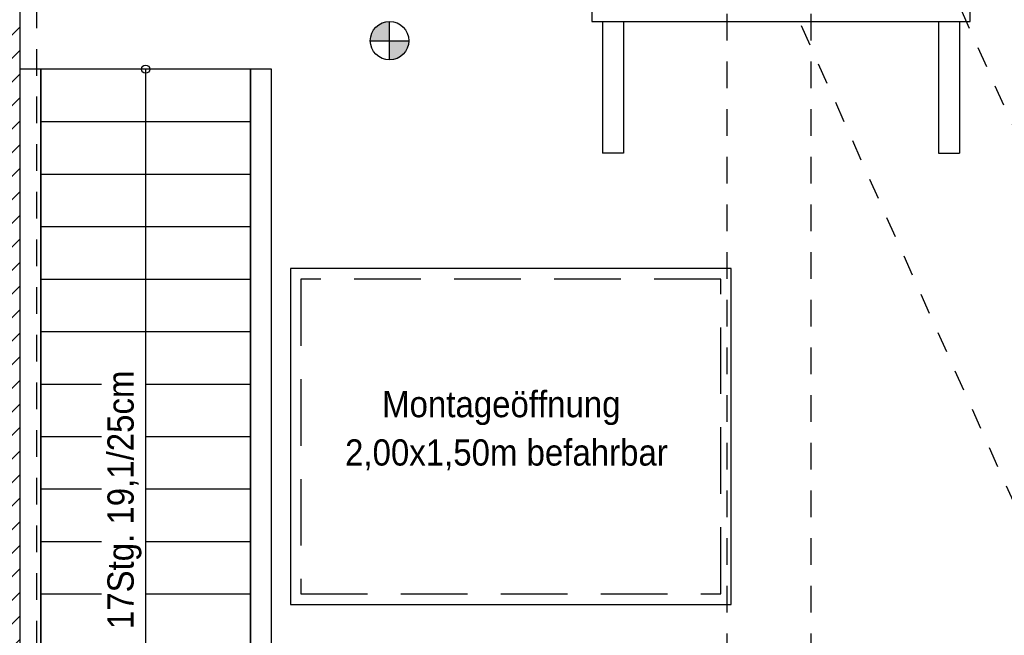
# Model space of a CAD drawing. Header units: metres. Extents: x -5 to 93, y -48 to 79.
# Tile 58 of 91: x 71.1 to 75.8, y 19.55 to 22.49. Entities that reach past the tile are written whole.
import ezdxf

# ---------------------------------------------------------------- set-up
doc = ezdxf.new("R2010")
doc.units = ezdxf.units.M
doc.header["$LTSCALE"] = 0.05
for name, pattern in [('AUSGEZOGEN', [0]), ('VERDECKT', [9.525, 6.35, -3.175]), ('VERDECKT2', [4.7625, 3.175, -1.5875])]:
    doc.linetypes.add(name, pattern=pattern)
for name, color, linetype in [('A_Sanitär', 4, 'Continuous'), ('A_Schnitt', 1, 'Continuous'), ('A_Schraffur', 9, 'Continuous'), ('A_Text', 5, 'Continuous'), ('A_Treppe', 5, 'Continuous'), ('A_Unsichtbar', 7, 'VERDECKT'), ('A_Unsichtbar-über', 253, 'VERDECKT'), ('SANITÄR', 4, 'AUSGEZOGEN')]:
    doc.layers.add(name, color=color, linetype=linetype)
doc.styles.add('Arial', font='arial.ttf', dxfattribs={"width": 0.9})

# ---------------------------------------------------------------- blocks, each defined once
blk = doc.blocks.new('container-oben')
at = {"layer": 'SANITÄR'}
for p, q in [((-1.4026, 0.8465), (-1.4026, 0.9919)), ((-2.4826, 0.9509), (-2.4826, 0.9209)), ((-2.4826, 0.9509), (-2.4026, 0.9509)), ((-2.4426, 0.8407), (-2.4426, 0.9841)), ((-2.4026, 0.9509), (-2.4026, 0.9209)), ((-1.4426, 0.9509), (-1.4426, 0.9209)), ((-1.4426, 0.9509), (-1.3626, 0.9509)), ((-1.3626, 0.9509), (-1.3626, 0.9209)), ((-2.4826, 0.9209), (-2.4026, 0.9209)), ((-2.4626, 0.9209), (-2.4626, 0.901)), ((-2.4226, 0.9209), (-2.4226, 0.901)), ((-1.4426, 0.9209), (-1.3626, 0.9209)), ((-1.4226, 0.9209), (-1.4226, 0.901)), ((-1.3826, 0.9209), (-1.3826, 0.901)), ((-2.8226, 0.851), (-2.8226, -0.851)), ((-0.9226, 0.851), (-0.9226, -0.851)), ((-2.4426, -0.8407), (-2.4426, -0.9841)), ((-1.4026, -0.8465), (-1.4026, -0.9919)), ((-2.4826, -0.9509), (-2.4826, -0.9209)), ((-2.4826, -0.9209), (-2.4026, -0.9209)), ((-2.4626, -0.9209), (-2.4626, -0.901)), ((-2.4226, -0.9209), (-2.4226, -0.901)), ((-2.4026, -0.9509), (-2.4026, -0.9209)), ((-1.4426, -0.9509), (-1.4426, -0.9209)), ((-1.4426, -0.9209), (-1.3626, -0.9209)), ((-1.4226, -0.9209), (-1.4226, -0.901)), ((-1.3826, -0.9209), (-1.3826, -0.901)), ((-1.3626, -0.9509), (-1.3626, -0.9209)), ((-2.4826, -0.9509), (-2.4026, -0.9509)), ((-1.4426, -0.9509), (-1.3626, -0.9509))]:
    blk.add_line(p, q, dxfattribs=at)
for points in [[(-3.6026, 0.901), (-3.6026, -0.901), (0, -0.901), (0, 0.901)], [(-3.5526, 0.851), (-3.5526, -0.851), (-0.05, -0.851), (-0.05, 0.851)]]:
    blk.add_lwpolyline(points, close=True, dxfattribs=at)

msp = doc.modelspace()

# ---------------------------------------------------------------- hatches: boundary and pattern name
at = {"layer": 'A_Schraffur'}
h = msp.add_hatch(dxfattribs=at)
h.set_pattern_fill('ANSI31', color=256, scale=0.025, style=0)
h.set_pattern_definition([(45, (60.51569, 1.5344), (-0.0561266, 0.0561266), [])])
h.paths.add_polyline_path([(71.1043, 27.2795), (70.8643, 27.2795), (70.8643, 19.5095), (71.1043, 19.5095)])
h.paths.add_polyline_path([(66.4443, 27.2795), (66.2043, 27.2795), (66.2043, 19.2695), (66.4443, 19.2695)])
at = {"layer": 'A_Text'}
h = msp.add_hatch(color=256, dxfattribs=at)
h.paths.add_polyline_path([(72.7751, 22.3852), (72.8667, 22.3852), (72.8667, 22.4769, 0.414214)])
h.paths.add_polyline_path([(72.8667, 22.3852), (72.8667, 22.2935, 0.414214), (72.9584, 22.3852)])

# ---------------------------------------------------------------- linework, layer by layer
at = {"layer": 'A_Sanitär'}
for p, q in [((73.8818, 22.4769), (73.8818, 21.8495)), ((73.9818, 22.4769), (73.9818, 21.8495)), ((75.4818, 22.4769), (75.4818, 21.8495)), ((75.5818, 22.4769), (75.5818, 21.8495)), ((73.9818, 21.8495), (73.8818, 21.8495)), ((75.4818, 21.8495), (75.5818, 21.8495))]:
    msp.add_line(p, q, dxfattribs=at)
at = {"layer": 'A_Sanitär', "color": 8, "linetype": 'VERDECKT2', "ltscale": 0.5}
msp.add_lwpolyline([(77.324, 18.6404), (76.6611, 18.345), (74.4369, 23.3364), (75.0998, 23.6318)], close=True, dxfattribs=at)
at = {"layer": 'A_Sanitär'}
msp.add_lwpolyline([(72.3943, 19.6995), (74.4943, 19.6995), (74.4943, 21.2995), (72.3943, 21.2995)], close=True, dxfattribs=at)
at = {"layer": 'A_Schnitt'}
msp.add_line((71.1043, 27.2795), (71.1043, 19.5095), dxfattribs=at)
at = {"layer": 'A_Text'}
for p, q in [((72.8667, 22.2935), (72.8667, 22.4769)), ((72.7751, 22.3852), (72.9584, 22.3852))]:
    msp.add_line(p, q, dxfattribs=at)
msp.add_circle((72.8667, 22.3852), 0.0917, dxfattribs=at)
at = {"layer": 'A_Treppe'}
for p, q in [((71.7043, 22.2495), (71.7043, 17.9995)), ((71.2043, 21.9995), (72.2043, 21.9995)), ((71.2043, 21.7495), (72.2043, 21.7495)), ((71.2043, 21.4995), (72.2043, 21.4995)), ((71.2043, 21.2495), (72.2043, 21.2495)), ((71.2043, 20.9995), (72.2043, 20.9995)), ((71.2043, 20.7495), (71.4942, 20.7495)), ((71.7043, 20.7495), (72.2043, 20.7495)), ((71.2043, 20.4995), (71.4942, 20.4995)), ((71.7043, 20.4995), (72.2043, 20.4995)), ((71.2043, 20.2495), (71.4942, 20.2495)), ((71.7043, 20.2495), (72.2043, 20.2495)), ((71.2043, 19.9995), (71.4942, 19.9995)), ((71.7043, 19.9995), (72.2043, 19.9995)), ((71.2043, 19.7495), (71.4942, 19.7495)), ((71.7043, 19.7495), (72.2043, 19.7495))]:
    msp.add_line(p, q, dxfattribs=at)
for points in [[(71.1043, 17.9995), (71.2043, 17.9995), (71.2043, 22.2495), (71.1043, 22.2495)], [(71.2043, 17.9995), (72.2043, 17.9995), (72.2043, 22.2495), (71.2043, 22.2495)], [(72.2043, 17.9995), (72.3043, 17.9995), (72.3043, 22.2495), (72.2043, 22.2495)]]:
    msp.add_lwpolyline(points, close=True, dxfattribs=at)
msp.add_circle((71.7043, 22.2495), 0.0198, dxfattribs=at)
at = {"layer": 'A_Unsichtbar'}
msp.add_lwpolyline([(72.4443, 19.7495), (74.4443, 19.7495), (74.4443, 21.2495), (72.4443, 21.2495)], close=True, dxfattribs=at)
at = {"layer": 'A_Unsichtbar-über', "linetype": 'VERDECKT2', "ltscale": 0.8}
for p, q in [((71.1843, 27.3395), (71.1843, 8.2595)), ((74.4743, 27.2795), (74.4743, 8.1995)), ((74.8743, 27.2795), (74.8743, 8.1995))]:
    msp.add_line(p, q, dxfattribs=at)

# ---------------------------------------------------------------- block references
at = {"layer": 'A_Schnitt', "rotation": 90}
msp.add_blockref('container-oben', (74.7318, 26.0795), dxfattribs=at)

# ---------------------------------------------------------------- texts
at = {"layer": 'A_Text', "style": 'Arial', "width": 0.9}
msp.add_text('17Stg. 19,1/25cm', height=0.125, rotation=90, dxfattribs=at).set_placement((71.6474, 19.5818))
for s, p in [('Montageöffnung', (72.8311, 20.5912)), ('2,00x1,50m befahrbar', (72.6547, 20.3609))]:
    msp.add_text(s, height=0.125, dxfattribs=at).set_placement(p)

doc.saveas('drawing.dxf')
